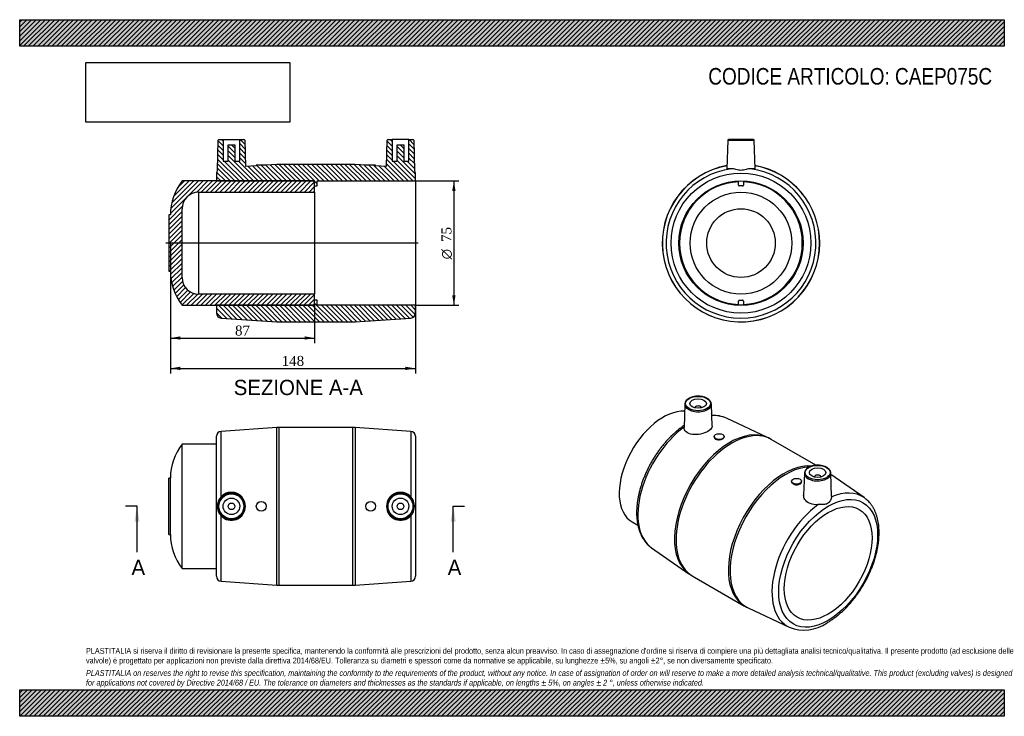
# Model space of a CAD drawing. Header units: millimetres. Extents: x 0 to 594, y 0 to 420.
import ezdxf
from ezdxf.enums import TextEntityAlignment as Align
from ezdxf.lldxf.tags import DXFTag

# ---------------------------------------------------------------- set-up
doc = ezdxf.new("R2010")
doc.units = ezdxf.units.MM
doc.header["$LTSCALE"] = 2
for name, color, linetype in [('CAP075C', 7, 'Continuous'), ('Default', 7, 'Continuous'), ('DV4_Default', 7, 'Continuous'), ('MP075C', 7, 'Continuous')]:
    doc.layers.add(name, color=color, linetype=linetype)
doc.styles.add('SEACAD_Solid_Edge_ANSI', font='seans.ttf')
doc.styles.add('SEACAD_Solid_Edge_ANSI1_Symbols', font='semeca1.ttf')
doc.styles.add('SEACAD_Times_New_Roman', font='times.ttf')
tags = doc.linetypes.add('CENTER2', pattern=[28.575, 19.05, -3.175, 3.175, -3.175]).pattern_tags.tags
tags[10:11] = [DXFTag(74, 4), DXFTag(75, 0), DXFTag(340, '0'), DXFTag(46, 0.0), DXFTag(50, 0.0), DXFTag(44, 0.0), DXFTag(45, 0.0)]
tags[8:9] = [DXFTag(74, 4), DXFTag(75, 0), DXFTag(340, '0'), DXFTag(46, 0.0), DXFTag(50, 0.0), DXFTag(44, 0.0), DXFTag(45, 0.0)]
tags[6:7] = [DXFTag(74, 4), DXFTag(75, 0), DXFTag(340, '0'), DXFTag(46, 0.0), DXFTag(50, 0.0), DXFTag(44, 0.0), DXFTag(45, 0.0)]
tags[4:5] = [DXFTag(74, 4), DXFTag(75, 0), DXFTag(340, '0'), DXFTag(46, 0.0), DXFTag(50, 0.0), DXFTag(44, 0.0), DXFTag(45, 0.0)]
doc.dimstyles.new('ANSImm', dxfattribs={"dimtxt": 6, "dimasz": 6, "dimexe": 3, "dimexo": 0, "dimgap": 1.5, "dimtad": 1, "dimdsep": 46, "dimtxsty": 'SEACAD_Times_New_Roman', "dimblk1": '_SE_FILLED', "dimblk2": '_SE_FILLED', "dimsah": 1, "dimcen": 3, "dimazin": 0, "dimtfac": 0.85, "dimtdec": 3, "dimtofl": 0, "dimtmove": 0, "dimatfit": 3, "dimfxl": 1, "dimarcsym": 0})
picture_1 = doc.add_image_def('image1.jpg', size_in_pixel=(4302, 1260))

# ---------------------------------------------------------------- blocks, each defined once
blk = doc.blocks.new('SE')
at = {"layer": 'CAP075C', "color": 7, "linetype": 'Continuous'}
for p, q in [((97.93, 89.1), (97.93, 164.1)), ((118.73, 164.1), (97.93, 164.1)), ((89.93, 109.6), (89.93, 143.6)), ((90.93, 143.6), (89.93, 143.6)), ((90.93, 109.6), (90.93, 143.6)), ((89.93, 109.6), (90.93, 109.6)), ((97.93, 89.1), (118.73, 89.1))]:
    blk.add_line(p, q, dxfattribs=at)
for centre, start, end in [((124.45, 143.6), 142.29368, 180), ((124.45, 109.6), 180, 217.70632)]:
    blk.add_arc(centre, 33.52, start, end, dxfattribs=at)
at = {"layer": 'MP075C', "color": 7, "linetype": 'Continuous'}
for p, q in [((155.06, 174.06), (121.53, 171.79)), ((155.06, 79.15), (155.06, 174.06)), ((156.41, 174.1), (156.41, 79.1)), ((201.06, 174.1), (156.41, 174.1)), ((201.06, 79.1), (201.06, 174.1)), ((202.41, 174.06), (202.41, 79.15)), ((235.94, 171.79), (202.41, 174.06)), ((118.73, 84.41), (118.73, 168.8)), ((121.53, 132.36), (121.53, 171.79)), ((235.94, 171.79), (235.94, 132.36)), ((238.73, 168.8), (238.73, 84.41)), ((121.53, 81.41), (121.53, 120.84)), ((235.94, 120.84), (235.94, 81.41)), ((121.53, 81.41), (155.06, 79.15)), ((156.41, 79.1), (201.06, 79.1)), ((202.41, 79.15), (235.94, 81.41))]:
    blk.add_line(p, q, dxfattribs=at)
for centre, radius in [((127.73, 126.6), 8.01), ((127.73, 126.6), 7.51), ((127.73, 126.6), 5), ((229.73, 126.6), 8.01), ((229.73, 126.6), 7.51), ((229.73, 126.6), 5), ((127.73, 126.6), 2), ((145.73, 126.6), 3), ((211.73, 126.6), 3), ((229.73, 126.6), 2)]:
    blk.add_circle(centre, radius, dxfattribs=at)
for centre, radius, start, end in [((156.41, 154.1), 20, 90, 93.86546), ((201.06, 154.1), 20, 86.13454, 90), ((121.73, 168.8), 3, 93.86546, 180), ((235.73, 168.8), 3, 0, 86.13454), ((127.66, 126.6), 8.41, 136.77615, 223.22385), ((127.71, 126.6), 8.45, 222.96311, 137.03689), ((229.75, 126.6), 8.45, 42.96311, 317.03689), ((229.81, 126.6), 8.41, 316.77615, 43.22385), ((121.73, 84.41), 3, 180, 266.13454), ((235.73, 84.41), 3, 273.86546, 0), ((156.41, 99.1), 20, 266.13454, 270), ((201.06, 99.1), 20, 270, 273.86546)]:
    blk.add_arc(centre, radius, start, end, dxfattribs=at)
blk = doc.blocks.new('SE1')
at = {"layer": 'CAP075C', "color": 7, "linetype": 'Continuous'}
blk.add_line((369.43, 117.23), (372.94, 115.21), dxfattribs=at)
for start, end in [(136.0761, 136.81196), (162.93026, 163.97649)]:
    blk.add_arc((423.02, 129.62), 61.9, start, end, dxfattribs=at)
blk.add_ellipse((388.18, 149.71), major_axis=(-18.75, -32.48), ratio=0.57735, start_param=3.418031, end_param=6.283185, dxfattribs=at)
at = {"layer": 'MP075C', "color": 7, "linetype": 'Continuous'}
for p, q in [((401.24, 188.26), (400.79, 174.22)), ((407.26, 185.96), (407.26, 185.93)), ((411.26, 185.93), (411.26, 185.96)), ((417.7, 174.86), (417.27, 188.26)), ((451.15, 168.09), (426.36, 179.79)), ((418.98, 168.65), (418.98, 168.27)), ((424.98, 168.5), (424.98, 168.65)), ((480.39, 151.32), (453.28, 166.97)), ((473.37, 146.62), (472.94, 133.26)), ((479.38, 144.32), (479.38, 144.29)), ((483.38, 144.29), (483.38, 144.32)), ((489.84, 132.57), (489.39, 146.62)), ((509.41, 131.84), (489.42, 145.7)), ((465.65, 141.71), (465.65, 141.56)), ((471.65, 141.33), (471.65, 141.71)), ((381.22, 101.61), (403.74, 85.99)), ((405.78, 84.7), (437.35, 66.47)), ((439.49, 65.35), (464.28, 53.66))]:
    blk.add_line(p, q, dxfattribs=at)
for centre, radius, start, end in [((405.52, 187.77), 4.3, 115.15349, 171.7945), ((417.61, 157.84), 23.62, 68.12774, 90.30124), ((443.76, 151.43), 18.21, 58.49135, 66.10127), ((477.65, 146.13), 4.3, 115.15349, 171.7945), ((414.86, 101.19), 18.82, 233.80025, 241.16512), ((446.57, 81.33), 17.47, 238.20474, 246.14224), ((473.11, 76.65), 24.63, 248.89205, 304.68408)]:
    blk.add_arc(centre, radius, start, end, dxfattribs=at)
for centre, major_axis in [((409.26, 188.57), (7.51, 0)), ((409.26, 188.57), (-5, 0)), ((421.98, 168.65), (-3, 0)), ((481.38, 146.93), (7.51, 0)), ((481.38, 146.93), (5, 0)), ((468.65, 141.71), (3, 0)), ((487.74, 92.23), (21.1, 36.54)), ((487.74, 92.23), (-18.75, -32.48))]:
    blk.add_ellipse(centre, major_axis=major_axis, ratio=0.57735, dxfattribs=at)
for centre, major_axis, start_param, end_param in [((409.26, 188.18), (-8.01, 0), 6.241009, 6.264668), ((409.26, 188.18), (-8.01, 0), 6.264668, 6.283185), ((409.26, 188.18), (-8.01, 0), 0, 3.16011), ((409.26, 185.96), (-2, 0), 3.112863, 6.283185), ((409.26, 185.96), (-2, 0), 0, 0.02873), ((409.26, 188.18), (-8.01, 0), 3.16011, 3.195183), ((404.87, 140.07), (22.59, 39.13), 0.047796, 0.379328), ((404.87, 140.07), (22.59, 39.13), 0.045779, 0.047796), ((404.87, 140.07), (22.59, 39.13), 0.913164, 3.091817), ((428.58, 126.39), (-23.73, -41.1), 3.189453, 6.235185), ((429.53, 125.84), (23.75, 41.14), 0, 3.141593), ((461.1, 107.61), (-23.75, -41.14), 3.402479, 6.283185), ((462.06, 107.06), (23.73, 41.1), 0.343667, 3.189388), ((481.38, 146.53), (-8.01, 0), 6.241009, 6.264668), ((481.38, 146.53), (-8.01, 0), 6.264668, 6.283185), ((481.38, 146.53), (-8.01, 0), 0, 3.16011), ((481.38, 144.32), (2, 0), 0, 3.170322), ((481.38, 144.32), (2, 0), 6.254456, 6.283185), ((481.38, 146.53), (-8.01, 0), 3.16011, 3.195183), ((485.77, 93.37), (-22.59, -39.13), 3.095968, 3.799225), ((485.77, 93.37), (-22.59, -39.13), -3.189388, -3.187218), ((485.77, 93.37), (-22.59, -39.13), 4.054757, 6.330981), ((404.87, 140.07), (22.59, 39.13), -3.191368, -3.189388)]:
    blk.add_ellipse(centre, major_axis=major_axis, ratio=0.57735, start_param=start_param, end_param=end_param, dxfattribs=at)
for points, knots in [([(417.24, 188.44), (417.23, 188.6), (417.2, 188.93), (416.99, 189.49), (416.66, 190.07), (416.2, 190.63), (415.63, 191.14), (414.95, 191.61), (414.17, 192.02), (413.31, 192.36), (412.39, 192.64), (411.41, 192.84), (410.4, 192.97), (409.37, 193.02), (408.34, 192.99), (407.33, 192.88), (406.35, 192.69), (405.41, 192.43), (404.55, 192.11), (403.98, 191.83), (403.73, 191.68), (403.69, 191.67)], [0, 0, 0, 0, 0.03634, 0.090114, 0.144434, 0.199688, 0.255845, 0.312607, 0.369645, 0.426712, 0.483708, 0.540619, 0.59746, 0.654258, 0.711048, 0.767861, 0.824726, 0.881681, 0.938759, 0.992949, 1, 1, 1, 1]), ([(400.83, 175.36), (400.82, 175.36), (400.24, 174.97), (399.04, 174.11), (397.31, 172.78), (395.6, 171.34), (393.92, 169.81), (392.27, 168.2), (390.66, 166.51), (389.1, 164.74), (387.58, 162.89), (386.11, 160.99), (384.69, 159.02), (383.34, 157), (382.05, 154.93), (380.82, 152.82), (379.66, 150.67), (378.57, 148.49), (377.56, 146.29), (376.63, 144.07), (375.78, 141.83), (375.02, 139.59), (374.34, 137.35), (373.74, 135.12), (373.24, 132.9), (372.84, 130.69), (372.52, 128.52), (372.31, 126.37), (372.19, 124.25), (372.16, 122.18), (372.24, 120.16), (372.42, 118.19), (372.7, 116.29), (373.08, 114.45), (373.55, 112.69), (374.13, 111), (374.81, 109.41), (375.58, 107.9), (376.44, 106.5), (377.38, 105.2), (378.41, 104), (379.51, 102.93), (380.47, 102.13), (381.01, 101.77), (381.18, 101.65)], [0.0154657, 0.0154657, 0.0154657, 0.0154657, 0.015895, 0.0404631, 0.0650157, 0.0895494, 0.1140628, 0.1385559, 0.1630297, 0.1874857, 0.2119261, 0.2363533, 0.2607699, 0.2851787, 0.3095826, 0.3339843, 0.3583868, 0.3827922, 0.4072033, 0.4316231, 0.4560544, 0.4805002, 0.5049633, 0.5294463, 0.5539517, 0.5784813, 0.6030366, 0.6276181, 0.6522248, 0.6768541, 0.7015007, 0.7261555, 0.7508014, 0.7754192, 0.7999843, 0.8244673, 0.8488356, 0.873056, 0.8970998, 0.9209467, 0.9445897, 0.9680378, 0.9913162, 1, 1, 1, 1]), ([(417.69, 174.87), (417.7, 174.6), (417.66, 174.33), (417.23, 173.29), (416.42, 172.5), (414.01, 171.11), (412.47, 170.53), (409.15, 169.82), (407.42, 169.71), (404.35, 170.13), (402.99, 170.67), (401.22, 172.22), (400.76, 173.21), (400.79, 174.22)], [0.332263, 0.332263, 0.332263, 0.332263, 0.375, 0.375, 0.5, 0.5, 0.625, 0.625, 0.75, 0.75, 0.875, 0.875, 0.9961178, 0.9961178, 0.9961178, 0.9961178]), ([(418.98, 168.27), (418.98, 167.82), (419.31, 167.4), (420.42, 166.85), (421.2, 166.72), (422.76, 166.82), (423.54, 167.04), (424.66, 167.69), (424.98, 168.1), (424.98, 168.5), (424.98, 168.5), (424.98, 168.5)], [0, 0, 0, 0, 0.125, 0.125, 0.25, 0.25, 0.375, 0.375, 0.5, 0.5, 0.5001329, 0.5001329, 0.5001329, 0.5001329]), ([(489.37, 146.8), (489.35, 146.96), (489.32, 147.29), (489.12, 147.84), (488.79, 148.43), (488.33, 148.98), (487.75, 149.5), (487.07, 149.97), (486.3, 150.38), (485.44, 150.72), (484.51, 151), (483.54, 151.2), (482.53, 151.33), (481.5, 151.37), (480.47, 151.34), (479.45, 151.24), (478.47, 151.05), (477.53, 150.79), (476.68, 150.47), (476.11, 150.19), (475.85, 150.04), (475.82, 150.02)], [0, 0, 0, 0, 0.03634, 0.090114, 0.144434, 0.199688, 0.255845, 0.312607, 0.369645, 0.426712, 0.483708, 0.540619, 0.59746, 0.654258, 0.711048, 0.767861, 0.824726, 0.881681, 0.938759, 0.992949, 1, 1, 1, 1]), ([(465.65, 141.54), (465.66, 141.03), (465.99, 140.53), (467.1, 139.81), (467.89, 139.6), (469.46, 139.59), (470.23, 139.78), (471.34, 140.42), (471.65, 140.87), (471.65, 141.32)], [0, 0, 0, 0, 0.125, 0.125, 0.25, 0.25, 0.375, 0.375, 0.4983767, 0.4983767, 0.4983767, 0.4983767]), ([(481.69, 127.61), (479.99, 127.51), (478.3, 127.73), (475.44, 128.84), (474.29, 129.75), (473.15, 131.57), (472.92, 132.42), (472.94, 133.26)], [0, 0, 0, 0, 0.125, 0.125, 0.25, 0.25, 0.3400464, 0.3400464, 0.3400464, 0.3400464]), ([(489.84, 132.32), (489.8, 131.73), (489.55, 130.96), (488.73, 129.46), (488.15, 128.7), (486.63, 127.82), (485.74, 127.72), (483.83, 127.65), (482.78, 127.68), (481.69, 127.61)], [0, 0, 0, 0, 0.25, 0.25, 0.5, 0.5, 0.75, 0.75, 1, 1, 1, 1]), ([(487.12, 56.4), (487.47, 56.6), (488.32, 57.1), (489.85, 58.09), (491.59, 59.32), (493.33, 60.67), (495.04, 62.1), (496.72, 63.63), (498.36, 65.24), (499.97, 66.94), (501.54, 68.71), (503.06, 70.55), (504.53, 72.46), (505.94, 74.42), (507.3, 76.44), (508.59, 78.51), (509.82, 80.62), (510.98, 82.77), (512.06, 84.95), (513.07, 87.15), (514, 89.38), (514.85, 91.61), (515.62, 93.85), (516.3, 96.09), (516.89, 98.32), (517.39, 100.55), (517.8, 102.75), (518.11, 104.93), (518.33, 107.08), (518.45, 109.19), (518.47, 111.26), (518.4, 113.28), (518.22, 115.25), (517.94, 117.16), (517.56, 118.99), (517.08, 120.76), (516.5, 122.44), (515.83, 124.04), (515.06, 125.54), (514.2, 126.95), (513.25, 128.25), (512.22, 129.44), (511.12, 130.51), (510.14, 131.34), (509.56, 131.72), (509.35, 131.86)], [0, 0, 0, 0, 0.012742, 0.036757, 0.060759, 0.084745, 0.108712, 0.13266, 0.156588, 0.180497, 0.204389, 0.228266, 0.252129, 0.275983, 0.299829, 0.323669, 0.347508, 0.371348, 0.39519, 0.419038, 0.442894, 0.466762, 0.490644, 0.514543, 0.538461, 0.562401, 0.586365, 0.610353, 0.634368, 0.658407, 0.682468, 0.706546, 0.730632, 0.754709, 0.778759, 0.802757, 0.826676, 0.850482, 0.874143, 0.897632, 0.920929, 0.944027, 0.966934, 0.989675, 1, 1, 1, 1])]:
    blk.add_open_spline(points, degree=3, knots=knots, dxfattribs=at)
blk.add_open_spline([(489.84, 132.57), (489.85, 132.48), (489.84, 132.4), (489.84, 132.32)], degree=3, dxfattribs=at)
blk = doc.blocks.new('SE2')
at = {"layer": 'CAP075C', "color": 7, "linetype": 'Continuous'}
for radius in [30.7, 20.7]:
    blk.add_circle((435.14, 285.29), radius, dxfattribs=at)
for start, end in [(92.32344, 267.67656), (0, 87.67656), (272.32344, 0)]:
    blk.add_arc((435.14, 285.29), 37, start, end, dxfattribs=at)
at = {"layer": 'MP075C', "color": 7, "linetype": 'Continuous'}
for p, q in [((427.12, 347.3), (426.67, 330.11)), ((427.12, 347.3), (443.15, 347.3)), ((442.65, 347.79), (427.62, 347.79)), ((443.6, 330.11), (443.15, 347.3)), ((433.64, 320.26), (433.64, 322.76)), ((436.64, 322.76), (436.64, 320.26)), ((436.14, 319.76), (434.14, 319.76)), ((433.64, 247.82), (433.64, 250.32)), ((434.14, 250.82), (436.14, 250.82)), ((436.64, 250.32), (436.64, 247.82))]:
    blk.add_line(p, q, dxfattribs=at)
for radius in [42.2, 37.5]:
    blk.add_circle((435.14, 285.29), radius, dxfattribs=at)
for centre, radius, start, end in [((427.62, 347.29), 0.5, 90, 178.5), ((442.65, 347.29), 0.5, 1.5, 90), ((435.14, 285.29), 47.5, 100.20113, 0), ((435.14, 285.29), 47.45, 100.21251, 0), ((435.14, 285.29), 45.19, 97.32045, 82.67955), ((435.14, 285.29), 47.5, 0, 79.79887), ((435.14, 285.29), 47.45, 0, 79.78749), ((434.14, 320.26), 0.5, 180, 270), ((436.14, 320.26), 0.5, 270, 0), ((434.14, 250.32), 0.5, 90, 180), ((436.14, 250.32), 0.5, 0, 90)]:
    blk.add_arc(centre, radius, start, end, dxfattribs=at)
for points, knots in [([(429.38, 330.11), (428.13, 330.03), (427.25, 329.97), (426.74, 330.03), (426.67, 330.06), (426.68, 330.11)], [0, 0, 0, 0, 0.125, 0.125, 0.1716037, 0.1716037, 0.1716037, 0.1716037]), ([(440.89, 330.11), (440.1, 330.16), (439.19, 329.95), (437.26, 329.46), (436.22, 329.16), (434.07, 329.16), (433.02, 329.46), (431.09, 329.95), (430.17, 330.16), (429.38, 330.11)], [0, 0, 0, 0, 0.25, 0.25, 0.5, 0.5, 0.75, 0.75, 1, 1, 1, 1]), ([(443.59, 330.11), (443.6, 330.06), (443.53, 330.03), (443.02, 329.97), (442.13, 330.03), (440.89, 330.11)], [0.82847, 0.82847, 0.82847, 0.82847, 0.875, 0.875, 1, 1, 1, 1])]:
    blk.add_open_spline(points, degree=3, knots=knots, dxfattribs=at)
blk = doc.blocks.new('SE4')
at = {"color": 7, "linetype": 'Continuous', "style": 'SEACAD_Solid_Edge_ANSI'}
blk.add_text('A', height=9.2, dxfattribs=at).set_placement((258.22, 94.4), align=Align.TOP_LEFT)
blk = doc.blocks.new('SE5')
at = {"color": 7, "linetype": 'Continuous', "style": 'SEACAD_Solid_Edge_ANSI'}
blk.add_text('A', height=9.2, dxfattribs=at).set_placement((67.46, 94.4), align=Align.TOP_LEFT)
blk = doc.blocks.new('SEANNOT_GROUP')
at = {"linetype": 'Continuous'}
blk.add_hatch(color=7, dxfattribs=at).paths.add_polyline_path([(263.07, 117.4), (261.54, 126.6), (260.01, 117.4)])
at = {"color": 7, "linetype": 'Continuous'}
blk.add_lwpolyline([(261.54, 99), (261.54, 126.6)], dxfattribs=at)
blk = doc.blocks.new('SEANNOT_GROUP1')
at = {"linetype": 'Continuous'}
blk.add_hatch(color=7, dxfattribs=at).paths.add_polyline_path([(72.31, 117.4), (70.77, 126.6), (69.24, 117.4)])
at = {"color": 7, "linetype": 'Continuous'}
blk.add_lwpolyline([(70.77, 99), (70.77, 126.6)], dxfattribs=at)
blk = doc.blocks.new('SE3')
at = {"layer": 'Default', "color": 7, "linetype": 'CENTER2'}
for p, q in [((70.77, 126.6), (63.87, 126.6)), ((261.54, 126.6), (268.44, 126.6))]:
    blk.add_line(p, q, dxfattribs=at)
at = {"layer": 'Default', "color": 7, "linetype": 'CENTER2', "const_width": 0.0001}
blk.add_lwpolyline([(261.54, 126.6), (70.77, 126.6)], dxfattribs=at)
at = {"layer": 'Default'}
for name in ['SEANNOT_GROUP1', 'SEANNOT_GROUP', 'SE5', 'SE4']:
    blk.add_blockref(name, (0, 0), dxfattribs=at)
blk = doc.blocks.new('SE6')
at = {"layer": 'CAP075C', "linetype": 'Continuous'}
h = blk.add_hatch(dxfattribs=at)
h.set_pattern_fill('LINE', scale=0.62992, angle=45, style=0)
edge = h.paths.add_edge_path()
edge.add_line((177.43, 247.79), (177.93, 248.29))
edge.add_line((177.93, 248.29), (177.93, 254.59))
edge.add_line((177.93, 254.59), (107.93, 254.59))
edge.add_arc((107.93, 264.59), 10, 180, 270, ccw=False)
edge.add_line((97.93, 264.59), (97.93, 305.99))
edge.add_arc((107.93, 305.99), 10, 90, 180, ccw=False)
edge.add_line((107.93, 315.99), (177.93, 315.99))
edge.add_line((177.93, 315.99), (177.93, 322.29))
edge.add_line((177.93, 322.29), (177.43, 322.79))
edge.add_line((177.43, 322.79), (97.93, 322.79))
edge.add_arc((124.45, 302.29), 33.52, 142.29368, 180)
edge.add_line((90.93, 302.29), (89.93, 302.29))
edge.add_line((89.93, 302.29), (89.93, 268.29))
edge.add_line((89.93, 268.29), (90.93, 268.29))
edge.add_arc((124.45, 268.29), 33.52, 180, 217.70632)
edge.add_line((97.93, 247.79), (177.43, 247.79))
at = {"layer": 'MP075C', "linetype": 'Continuous'}
h = blk.add_hatch(dxfattribs=at)
h.set_pattern_fill('LINE', scale=0.62992, angle=135, style=0)
edge = h.paths.add_edge_path()
edge.add_arc((156.41, 312.79), 20, 90, 93.86546)
edge.add_line((155.06, 332.74), (148.73, 332.32))
edge.add_line((148.73, 332.32), (148.73, 332.39))
edge.add_line((148.73, 332.39), (142.73, 332.39))
edge.add_line((142.73, 332.39), (142.73, 331.91))
edge.add_line((142.73, 331.91), (136.16, 331.47))
edge.add_line((136.16, 331.47), (135.75, 347.3))
edge.add_arc((135.25, 347.29), 0.5, 1.5, 90)
edge.add_line((135.25, 347.79), (132.73, 347.79))
edge.add_line((132.73, 347.79), (132.73, 334.79))
edge.add_line((132.73, 334.79), (129.73, 334.79))
edge.add_line((129.73, 334.79), (129.73, 344.59))
edge.add_line((129.73, 344.59), (125.73, 344.59))
edge.add_line((125.73, 344.59), (125.73, 334.79))
edge.add_line((125.73, 334.79), (122.73, 334.79))
edge.add_line((122.73, 334.79), (122.73, 347.79))
edge.add_line((122.73, 347.79), (120.22, 347.79))
edge.add_arc((120.22, 347.29), 0.5, 90, 178.5)
edge.add_line((119.72, 347.3), (119.25, 329.16))
edge.add_arc((121.73, 327.49), 3, 146.02278, 180)
edge.add_line((118.73, 327.49), (118.73, 322.79))
edge.add_line((118.73, 322.79), (177.93, 322.79))
edge.add_line((177.93, 322.79), (177.93, 319.76))
edge.add_line((177.93, 319.76), (179.53, 319.76))
edge.add_line((179.53, 319.76), (179.53, 322.79))
edge.add_line((179.53, 322.79), (238.73, 322.79))
edge.add_line((238.73, 322.79), (238.73, 327.49))
edge.add_arc((235.73, 327.49), 3, 0, 33.97722)
edge.add_line((238.22, 329.16), (237.75, 347.3))
edge.add_arc((237.25, 347.29), 0.5, 1.5, 90)
edge.add_line((237.25, 347.79), (234.73, 347.79))
edge.add_line((234.73, 347.79), (234.73, 334.79))
edge.add_line((234.73, 334.79), (231.73, 334.79))
edge.add_line((231.73, 334.79), (231.73, 344.59))
edge.add_line((231.73, 344.59), (227.73, 344.59))
edge.add_line((227.73, 344.59), (227.73, 334.79))
edge.add_line((227.73, 334.79), (224.73, 334.79))
edge.add_line((224.73, 334.79), (224.73, 347.79))
edge.add_line((224.73, 347.79), (222.22, 347.79))
edge.add_arc((222.22, 347.29), 0.5, 90, 178.5)
edge.add_line((221.72, 347.3), (221.31, 331.47))
edge.add_line((221.31, 331.47), (214.73, 331.91))
edge.add_line((214.73, 331.91), (214.73, 332.39))
edge.add_line((214.73, 332.39), (208.73, 332.39))
edge.add_line((208.73, 332.39), (208.73, 332.32))
edge.add_line((208.73, 332.32), (202.41, 332.74))
edge.add_arc((201.06, 312.79), 20, 86.13454, 90)
edge.add_line((201.06, 332.79), (156.41, 332.79))
h = blk.add_hatch(dxfattribs=at)
h.set_pattern_fill('LINE', scale=0.62992, angle=135, style=0)
edge = h.paths.add_edge_path()
edge.add_arc((156.41, 257.79), 20, 266.13454, 270)
edge.add_line((156.41, 237.79), (201.06, 237.79))
edge.add_arc((201.06, 257.79), 20, 270, 273.86546)
edge.add_line((202.41, 237.84), (235.94, 240.1))
edge.add_arc((235.73, 243.09), 3, 273.86546, 360)
edge.add_line((238.73, 243.09), (238.73, 247.79))
edge.add_line((238.73, 247.79), (179.53, 247.79))
edge.add_line((179.53, 247.79), (179.53, 250.82))
edge.add_line((179.53, 250.82), (177.93, 250.82))
edge.add_line((177.93, 250.82), (177.93, 247.79))
edge.add_line((177.93, 247.79), (118.73, 247.79))
edge.add_line((118.73, 247.79), (118.73, 243.09))
edge.add_arc((121.73, 243.09), 3, 180, 266.13454)
edge.add_line((121.53, 240.1), (155.06, 237.84))
at = {"layer": 'CAP075C', "color": 7, "linetype": 'Continuous'}
for p, q in [((177.43, 322.79), (97.93, 322.79)), ((177.93, 322.29), (177.43, 322.79)), ((177.93, 315.99), (177.93, 322.29)), ((107.93, 315.99), (107.93, 254.59)), ((107.93, 315.99), (177.93, 315.99)), ((177.93, 315.99), (177.93, 254.59)), ((97.93, 264.59), (97.93, 305.99)), ((89.93, 302.29), (89.93, 268.29)), ((90.93, 302.29), (89.93, 302.29)), ((89.93, 268.29), (90.93, 268.29)), ((177.93, 254.59), (107.93, 254.59)), ((177.93, 248.29), (177.93, 254.59)), ((97.93, 247.79), (177.43, 247.79)), ((177.43, 247.79), (177.93, 248.29))]:
    blk.add_line(p, q, dxfattribs=at)
for centre, radius, start, end in [((124.45, 302.29), 33.52, 142.29368, 180), ((107.93, 305.99), 10, 90, 180), ((124.45, 268.29), 33.52, 180, 217.70632), ((107.93, 264.59), 10, 180, 270)]:
    blk.add_arc(centre, radius, start, end, dxfattribs=at)
at = {"layer": 'DV4_Default', "color": 7, "linetype": 'CENTER2'}
blk.add_line((240.48, 285.29), (88.18, 285.29), dxfattribs=at)
at = {"layer": 'MP075C', "color": 7, "linetype": 'Continuous'}
for p, q in [((119.25, 329.16), (119.72, 347.3)), ((120.22, 347.79), (122.73, 347.79)), ((122.73, 347.79), (132.73, 347.79)), ((122.73, 347.79), (122.73, 334.79)), ((125.73, 344.59), (129.73, 344.59)), ((125.73, 334.79), (125.73, 344.59)), ((129.73, 344.59), (129.73, 334.79)), ((132.73, 347.79), (135.25, 347.79)), ((132.73, 334.79), (132.73, 347.79)), ((135.75, 347.3), (136.16, 331.47)), ((221.31, 331.47), (221.72, 347.3)), ((222.22, 347.79), (224.73, 347.79)), ((234.73, 347.79), (224.73, 347.79)), ((224.73, 347.79), (224.73, 334.79)), ((227.73, 334.79), (227.73, 344.59)), ((227.73, 344.59), (231.73, 344.59)), ((231.73, 344.59), (231.73, 334.79)), ((234.73, 334.79), (234.73, 347.79)), ((234.73, 347.79), (237.25, 347.79)), ((237.75, 347.3), (238.22, 329.16)), ((122.73, 334.79), (125.73, 334.79)), ((129.73, 334.79), (132.73, 334.79)), ((155.06, 332.74), (148.73, 332.32)), ((201.06, 332.79), (156.41, 332.79)), ((208.73, 332.32), (202.41, 332.74)), ((224.73, 334.79), (227.73, 334.79)), ((231.73, 334.79), (234.73, 334.79)), ((118.73, 327.49), (118.73, 322.79)), ((142.73, 331.91), (136.16, 331.47)), ((148.73, 332.39), (142.73, 332.39)), ((142.73, 332.39), (142.73, 331.91)), ((148.73, 332.32), (148.73, 332.39)), ((208.73, 332.39), (208.73, 332.32)), ((214.73, 332.39), (208.73, 332.39)), ((214.73, 331.91), (214.73, 332.39)), ((221.31, 331.47), (214.73, 331.91)), ((238.73, 322.79), (238.73, 327.49)), ((118.73, 322.79), (177.93, 322.79)), ((177.93, 319.76), (177.93, 322.79)), ((179.53, 322.79), (238.73, 322.79)), ((179.53, 319.76), (179.53, 322.79)), ((238.73, 322.79), (238.73, 247.79)), ((177.93, 319.76), (179.53, 319.76)), ((177.93, 247.79), (177.93, 250.82)), ((179.53, 250.82), (177.93, 250.82)), ((179.53, 247.79), (179.53, 250.82)), ((118.73, 247.79), (118.73, 243.09)), ((177.93, 247.79), (118.73, 247.79)), ((238.73, 247.79), (179.53, 247.79)), ((238.73, 243.09), (238.73, 247.79)), ((121.53, 240.1), (155.06, 237.84)), ((156.41, 237.79), (201.06, 237.79)), ((202.41, 237.84), (235.94, 240.1))]:
    blk.add_line(p, q, dxfattribs=at)
for centre, radius, start, end in [((120.22, 347.29), 0.5, 90, 178.5), ((135.25, 347.29), 0.5, 1.5, 90), ((222.22, 347.29), 0.5, 90, 178.5), ((237.25, 347.29), 0.5, 1.5, 90), ((156.41, 312.79), 20, 90, 93.86546), ((201.06, 312.79), 20, 86.13454, 90), ((121.73, 327.49), 3, 146.02278, 180), ((235.73, 327.49), 3, 0, 33.97722), ((121.73, 243.09), 3, 180, 266.13454), ((156.41, 257.79), 20, 266.13454, 270), ((201.06, 257.79), 20, 270, 273.86546), ((235.73, 243.09), 3, 273.86546, 0)]:
    blk.add_arc(centre, radius, start, end, dxfattribs=at)
blk = doc.blocks.new('GDimGGroup')
at = {"layer": 'Default', "linetype": 'Continuous'}
for points in [[(262.95, 316.79), (261.95, 322.79), (260.95, 316.79)], [(262.95, 253.79), (260.95, 253.79), (261.95, 247.79)]]:
    blk.add_hatch(color=7, dxfattribs=at).paths.add_polyline_path(points)
at = {"layer": 'Default', "color": 7, "linetype": 'Continuous'}
for p, q in [((238.73, 322.79), (264.95, 322.79)), ((261.95, 322.79), (261.95, 247.79)), ((238.73, 247.79), (264.95, 247.79))]:
    blk.add_line(p, q, dxfattribs=at)
for s, style, p in [('75', 'SEACAD_Times_New_Roman', (254.45, 285.96)), ('O', 'SEACAD_Solid_Edge_ANSI1_Symbols', (254.45, 275.52))]:
    blk.add_text(s, height=6, rotation=90, dxfattribs=dict(at, style=style)).set_placement(p, align=Align.TOP_LEFT)
blk = doc.blocks.new('DMBLK18')
at = {"layer": 'Default', "linetype": 'Continuous'}
for points in [[(96.93, 227.07), (96.93, 229.07), (90.93, 228.07)], [(171.93, 227.07), (177.93, 228.07), (171.93, 229.07)]]:
    blk.add_hatch(color=7, dxfattribs=at).paths.add_polyline_path(points)
at = {"layer": 'Default', "color": 7, "linetype": 'Continuous'}
for p, q in [((90.93, 268.29), (90.93, 225.07)), ((177.93, 248.29), (177.93, 225.07)), ((90.93, 228.07), (177.93, 228.07))]:
    blk.add_line(p, q, dxfattribs=at)
at = {"layer": 'Default', "color": 7, "linetype": 'Continuous', "style": 'SEACAD_Times_New_Roman'}
blk.add_text('87', height=6, dxfattribs=at).set_placement((129.88, 235.57), align=Align.TOP_LEFT)
blk = doc.blocks.new('_SE_FILLED')
at = {"color": 0}
blk.add_line((0, 0), (-1, 0), dxfattribs=at)
blk.add_solid([(0, 0), (-1, -0.1665), (-1, 0.1665), (0, 0)], dxfattribs=at)
blk = doc.blocks.new('DMBLK19')
at = {"layer": 'Default', "linetype": 'Continuous'}
for points in [[(96.93, 208.77), (96.93, 210.77), (90.93, 209.77)], [(232.73, 208.77), (238.73, 209.77), (232.73, 210.77)]]:
    blk.add_hatch(color=7, dxfattribs=at).paths.add_polyline_path(points)
at = {"layer": 'Default', "color": 7, "linetype": 'Continuous'}
for p, q in [((238.73, 285.29), (238.73, 206.77)), ((90.93, 285.03), (90.93, 206.77)), ((90.93, 209.77), (238.73, 209.77))]:
    blk.add_line(p, q, dxfattribs=at)
at = {"layer": 'Default', "color": 7, "linetype": 'Continuous', "style": 'SEACAD_Times_New_Roman'}
blk.add_text('148', height=6, dxfattribs=at).set_placement((158.01, 217.27), align=Align.TOP_LEFT)

msp = doc.modelspace()

# ---------------------------------------------------------------- hatches: boundary and pattern name
at = {"layer": 'Default', "linetype": 'Continuous'}
h = msp.add_hatch(dxfattribs=at)
h.set_pattern_fill('LINE', scale=0.62992, angle=45, style=0)
h.paths.add_polyline_path([(594, 404), (594, 420), (0, 420), (0, 404)])
for points in [[(594, 404), (594, 420), (0, 420), (0, 404)], [(594, 0), (594, 16), (0, 16), (0, 0)]]:
    msp.add_hatch(color=7, dxfattribs=at).paths.add_polyline_path(points)
h = msp.add_hatch(dxfattribs=at)
h.set_pattern_fill('LINE', scale=0.62992, angle=45, style=0)
h.paths.add_polyline_path([(594, 0), (594, 16), (0, 16), (0, 0)])

# ---------------------------------------------------------------- linework, layer by layer
at = {"layer": 'Default', "color": 7, "linetype": 'Continuous'}
for p, q in [((0, 420), (594, 420)), ((0, 404), (0, 420)), ((594, 420), (594, 404)), ((594, 404), (0, 404)), ((0, 16), (594, 16)), ((0, 0), (0, 16)), ((594, 16), (594, 0)), ((594, 0), (0, 0))]:
    msp.add_line(p, q, dxfattribs=at)

# ---------------------------------------------------------------- block references
at = {"layer": 'Default'}
for name in ['SE6', 'SE2', 'GDimGGroup', 'SE1', 'SE', 'SE3']:
    msp.add_blockref(name, (0, 0), dxfattribs=at)

# ---------------------------------------------------------------- texts
at = {"layer": 'Default', "color": 7, "linetype": 'Continuous', "style": 'SEACAD_Solid_Edge_ANSI'}
msp.add_text('SEZIONE A-A', height=9.2, dxfattribs=at).set_placement((129.12, 202.871), align=Align.TOP_LEFT)
at = {"layer": 'Default', "attachment_point": 1}
for s, insert, char_height, width in [('{\\fArial Narrow|b0||i0||c0|p34;\\C7;\\H10.;\\W1.;CODICE ARTICOLO: CAEP075C}', (415.417, 390.875), 10, 171.47047), ("{\\fArial Narrow|b0||i0||c0|p34;\\C7;\\H3.5;\\W1.;PLASTITALIA si riserva il diritto di revisionare la presente specifica, mantenendo la conformità alle prescrizioni del prodotto, senza alcun preavviso. In caso di assegnazione d'ordine si riserva di compiere una più dettagliata analisi tecnico/qualitativa. Il presente prodotto (ad esclusione delle \\P}{\\fArial Narrow|b0||i0||c0|p34;\\C7;\\H3.5;\\W1.;valvole) è progettato per applicazioni non previste dalla direttiva 2014/68/EU. Tolleranza su diametri e spessori come da normative se applicabile, su lunghezze ±5%, su angoli ±2°, se non diversamente specificato.\\P}{\\fArial Narrow|b0||i0||c0|p34;\\C7;\\H1.;\\W1.;   \\P}{\\fArial Narrow|b0||i1||c0|p34;\\C7;\\H3.5;\\W1.;PLASTITALIA on reserves the right to revise this specification, maintaining the conformity to the requirements of the product, without any notice. In case of assignation of order on will reserve to make a more detailed analysis technical/qualitative. This product (excluding valves) is designed \\P}{\\fArial Narrow|b0||i1||c0|p34;\\C7;\\H3.5;\\W1.;for applications not covered by Directive 2014/68 / EU. The tolerance on diameters and thicknesses as the standards if applicable, on lengths ± 5%, on angles ± 2 °, unless otherwise indicated.\\P}", (40, 41.205), 3.5, 514)]:
    msp.add_mtext(s, dxfattribs=dict(at, insert=insert, char_height=char_height, width=width))

# ---------------------------------------------------------------- dimensions: what is measured, and where the dimension line sits
at = {"layer": 'Default', "color": 7, "linetype": 'Continuous'}
dim = msp.add_linear_dim(base=(238.734, 209.767), p1=(90.934, 268.29), p2=(238.734, 285.29), text='\\A1;<>', dimstyle='ANSImm', override={"dimdec": 0}, dxfattribs=at)
dim.commit()
dim.dimension.update_dxf_attribs({"geometry": 'DMBLK19', "text_midpoint": (164.834, 209.767), "dimtype": 160})
dim = msp.add_linear_dim(base=(177.934, 228.072), p1=(90.934, 268.29), p2=(177.934, 254.59), text='\\A1;<>', dimstyle='ANSImm', dxfattribs=at)
dim.commit()
dim.dimension.update_dxf_attribs({"geometry": 'DMBLK18', "text_midpoint": (134.434, 228.072), "dimtype": 160})

# ---------------------------------------------------------------- pictures from other files: only their frames are drawn
image = msp.add_image(picture_1, insert=(40, 358.206), size_in_units=(122.914, 36))
image.dxf.flags = 7

doc.saveas('drawing.dxf')
